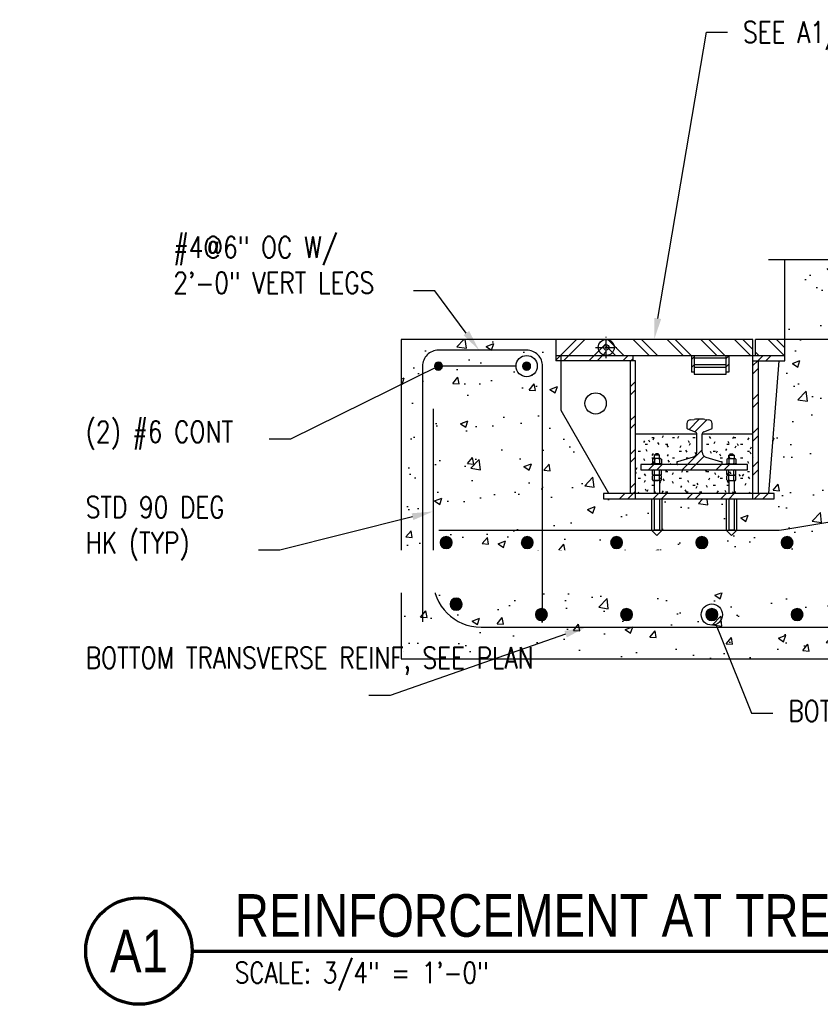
# Model space of a CAD drawing. Header units: inches. Extents: x -5 to 1609, y -2 to 105.
# Tile 9 of 11: x 613 to 688, y 3 to 96. Entities that reach past the tile are written whole.
import ezdxf
from ezdxf import colors
from ezdxf.entities.mleader import LeaderData, LeaderLine
from ezdxf.enums import TextEntityAlignment as Align
from ezdxf.math import Vec2, Vec3

# ---------------------------------------------------------------- set-up
doc = ezdxf.new("R2010")
doc.units = ezdxf.units.IN
doc.header["$MEASUREMENT"] = 0
doc.linetypes.add('CENTER2', pattern=[1.125, 0.75, -0.125, 0.125, -0.125])
for name, color, linetype in [('A-DETL', 3, 'Continuous'), ('A-DETL-GENF', 3, 'Continuous'), ('A-DETL-MEDM', 3, 'Continuous'), ('A-DETL-THIN', 1, 'Continuous'), ('A-FLOR', 173, 'Continuous'), ('A-WALL', 4, 'Continuous'), ('A-WALL-PATT', 8, 'Continuous'), ('G-Anno-Std-Cntr', 1, 'CENTER2'), ('M-DETL-PATT', 1, 'Continuous'), ('S-ANNO-NOTE', 2, 'Continuous'), ('S-ANNO-SYMB', 2, 'Continuous')]:
    doc.layers.add(name, color=color, linetype=linetype)
doc.styles.add('Annotative', font='romans.shx', dxfattribs={"width": 0.8, "height": 0.125})
doc.styles.add('Arial', font='romans.shx', dxfattribs={"width": 0.8})
doc.styles.add('TITLES', font='swiss.ttf', dxfattribs={"width": 0.8, "height": 0.25})
pattern_1 = [(45, (682.341, 171.9083), (-1.58392, 1.58392), []), (45, (682.341, 174.3083), (-1.58392, 1.58392), [])]

# ---------------------------------------------------------------- blocks, each defined once
blk = doc.blocks.new('Reinf Bar Section_USACE - __6-578991-REINFORCEMENT AT TRENCH AT RETAINING WALL')
h = blk.add_hatch(color=256)
h.dxf.hatch_style = 1
h.paths.add_polyline_path([(800.332, -3.5, 1), (801.082, -3.5, 1)])
for start, end in [(0, 180), (180, 360)]:
    blk.add_arc((800.707, -3.5), 0.375, start, end)
blk = doc.blocks.new('Reinf Bar Section_USACE - __6-599924-REINFORCEMENT AT TRENCH AT RETAINING WALL')
at = {"layer": 'A-DETL-GENF'}
blk.add_hatch(color=256, dxfattribs=at).paths.add_polyline_path([(809.071, -3.866), (809.221, -3.793), (809.325, -3.663), (809.362, -3.5), (809.325, -3.337), (809.221, -3.207), (809.071, -3.134), (808.904, -3.134), (808.753, -3.207), (808.649, -3.337), (808.612, -3.5), (808.649, -3.663), (808.753, -3.793), (808.904, -3.866)])
for start, end in [(0, 180), (180, 360)]:
    blk.add_arc((808.987, -3.5), 0.375, start, end, dxfattribs=at)
blk = doc.blocks.new('*U22')
at = {"layer": 'G-Anno-Std-Cntr', "color": 0, "linetype": 'CENTER2', "transparency": 16777216}
for p, q in [((0, 0.05), (0, 1)), ((-1, 0), (-0.05, 0)), ((0.05, 0), (1, 0)), ((0, -1), (0, -0.05))]:
    blk.add_line(p, q, dxfattribs=at)
at = {"layer": 'G-Anno-Std-Cntr', "color": 0, "linetype": 'Continuous', "transparency": 16777216}
for p, q in [((-0.025, 0), (0.025, 0)), ((0, -0.025), (0, 0.025))]:
    blk.add_line(p, q, dxfattribs=at)
blk = doc.blocks.new('_DotBlank')
at = {"color": 0, "linetype": 'ByBlock', "lineweight": -2}
blk.add_line((-0.5, 0), (-1, 0), dxfattribs=at)
blk.add_circle((0, 0), 0.5, dxfattribs=at)
blk = doc.blocks.new('Reinforcing Bar Section_USACE - __9-1453024-Section 31')
h = blk.add_hatch(color=256)
h.dxf.hatch_style = 1
h.paths.add_polyline_path([(770.743, -19.078, 1), (771.868, -19.078, 1)])
for radius, start, end in [(0.562, 0, 180), (0.563, 180, 360)]:
    blk.add_arc((771.305, -19.078), radius, start, end)
blk = doc.blocks.new('*U31')
at = {"layer": 'A-DETL-GENF', "lineweight": -3}
blk.add_blockref('Reinforcing Bar Section_USACE - __9-1453024-Section 31', (-771.305, 19.078), dxfattribs=at)
blk = doc.blocks.new('*U32')
at = {"layer": 'S-ANNO-NOTE', "color": 0, "linetype": 'ByBlock', "lineweight": -2, "transparency": 16777216}
for p in [(0, 0), (8, 0), (16, 0), (24, 0), (32, 0), (40, 0), (48, 0), (56, 0), (64, 0), (72, 0), (80, 0), (88, 0), (96, 0)]:
    blk.add_blockref('*U31', p, dxfattribs=at)
blk = doc.blocks.new('*U16')
at = {"linetype": 'Continuous', "lineweight": 70}
blk.add_line((1.125, 0.625), (9.5, 0.625), dxfattribs=at)
at = {"lineweight": 70}
blk.add_circle((0.8125, 0.625), 0.3125, dxfattribs=at)
at = {"style": 'Arial'}
blk.add_attdef('DRAWING_AREA_TITLE', text='', height=0.1875, dxfattribs=at).set_placement((1.3743, 0.6339), align=Align.BOTTOM_LEFT)
blk.add_attdef('X#', text='', height=0.1875, dxfattribs=at).set_placement((0.8125, 0.625), align=Align.MIDDLE_CENTER)
blk.add_attdef('SCALE:', text='', height=0.0938, dxfattribs=at).set_placement((1.3743, 0.5606), align=Align.TOP_LEFT)

msp = doc.modelspace()

# ---------------------------------------------------------------- hatches: boundary and pattern name
at = {"layer": 'A-WALL-PATT', "lineweight": -3}
h = msp.add_hatch(dxfattribs=at)
h.set_pattern_fill('AR-CONC', color=8, style=0)
h.set_pattern_definition([(50, (-148.63, 65.9083), (7.1726, -0.62752), [0.75, -8.25]), (355, (-148.63, 65.908), (-1.387513, 7.52192), [0.6, -6.6]), (100.4514, (-148.0324, 65.856), (5.78509, 6.8944), [0.6374, -7.01142]), (46.1842, (-148.63, 67.908), (10.67241, -1.65519), [1.125, -12.375]), (96.6356, (-147.741, 67.77), (9.34662, 9.74119), [0.9561, -10.51714]), (351.1842, (-148.63, 67.908), (9.34662, 9.74119), [0.9, -9.9]), (21, (-147.63, 67.4083), (5.96907, -4.02619), [0.75, -8.25]), (326, (-147.63, 67.408), (2.433153, 7.2515), [0.6, -6.6]), (71.4514, (-147.133, 67.073), (8.402224, 3.22531), [0.6374, -7.01142]), (37.5, (-148.63, 65.9083), (0.1215986, 3.3289385), [0, -6.52, 0, -6.7, 0, -6.625]), (7.5, (-148.63, 65.9083), (2.630695, 3.944117), [0, -3.82, 0, -6.37, 0, -2.525]), (327.5, (-150.86, 65.9083), (5.338224, -0.225549), [0, -2.5, 0, -7.8, 0, -10.35]), (317.5, (-151.86, 65.9083), (5.831862, 1.00105), [0, -3.25, 0, -5.18, 0, -7.35])])
h.paths.add_polyline_path([(684.5758, 65.9083), (702.5758, 65.9083), (702.5758, 73.4083), (694.5758, 73.4083), (694.0758, 71.9083), (693.0758, 74.9083), (692.5758, 73.4083), (684.5758, 73.4083), (684.5758, 65.9085)])
h = msp.add_hatch(dxfattribs=at)
h.set_pattern_fill('AR-CONC', color=8, style=0)
h.set_pattern_definition([(50, (0, 7.935), (7.1726, -0.62752), [0.75, -8.25]), (355, (0, 7.935), (-1.38751, 7.52192), [0.6, -6.6]), (100.4514, (0.598, 7.8826), (5.78509, 6.8944), [0.6374, -7.01142]), (46.1842, (0, 9.935), (10.67241, -1.65519), [1.125, -12.375]), (96.6356, (0.889, 9.797), (9.34662, 9.74119), [0.9561, -10.51714]), (351.1842, (0, 9.935), (9.34662, 9.74119), [0.9, -9.9]), (21, (1, 9.435), (5.96907, -4.02619), [0.75, -8.25]), (326, (1, 9.435), (2.43315, 7.2515), [0.6, -6.6]), (71.4514, (1.4974, 9.0994), (8.402224, 3.22531), [0.6374, -7.01142]), (37.5, (0, 7.935), (0.1215986, 3.3289385), [0, -6.52, 0, -6.7, 0, -6.625]), (7.5, (0, 7.935), (2.630695, 3.944117), [0, -3.82, 0, -6.37, 0, -2.525]), (327.5, (-2.23, 7.935), (5.338224, -0.225549), [0, -2.5, 0, -7.8, 0, -10.35]), (317.5, (-3.23, 7.935), (5.831862, 1.00105), [0, -3.25, 0, -5.18, 0, -7.35])])
h.paths.add_polyline_path([(763.0297, 35.9083), (763.0297, 49.9083), (761.5297, 50.4083), (764.5297, 51.4083), (763.0297, 51.9083), (763.0224, 65.2452), (696.5758, 65.9083), (684.5826, 65.9083), (684.5826, 63.9083), (684.0735, 63.9083), (683.0826, 51.4411), (683.5826, 51.4411), (683.5826, 50.9411), (681.5826, 50.9411), (681.5826, 50.9083), (680.0826, 50.9083), (680.0826, 47.9879), (679.5826, 47.4879), (679.0826, 47.9879), (679.0826, 50.9083), (673.0826, 50.9083), (673.0826, 47.9879), (672.5826, 47.4879), (672.0826, 47.9879), (672.0826, 50.9083), (670.5826, 50.9083), (667.5826, 50.9411), (667.5826, 51.4411), (668.0826, 51.4411), (663.5826, 59.2354), (663.5826, 63.9083), (663.0826, 63.9083), (663.0826, 65.9083), (648.5758, 65.9083), (648.5758, 35.9083)])
h = msp.add_hatch(dxfattribs=at)
h.set_pattern_fill('FP_11', color=8, style=0, pattern_type=2)
h.set_pattern_definition(pattern_1)
h.paths.add_polyline_path([(679.3326, 62.8362), (679.3326, 64.4083), (679.0826, 64.4083), (679.0826, 62.8362)])
h.paths.add_polyline_path([(676.0826, 62.8362), (676.0826, 64.4083), (675.8326, 64.4083), (675.8326, 62.8362)])
h = msp.add_hatch(dxfattribs=at)
h.set_pattern_fill('FP_12', color=8, style=0, pattern_type=2)
h.set_pattern_definition([(0, (682.3409, 171.90834), (2.56, 0.64), [0.2112, -1.709, 0.2112, -1.709, -10.24]), (0, (682.3409, 171.90834), (2.56, 0.64), [-3.84, 0.2112, -3.629, 0.2112, -1.709, -4.48]), (0, (682.3409, 171.90834), (2.56, 0.64), [-9.6, 0.2112, -1.069, 0.2112, -2.989]), (120, (683.3009, 172.22834), (-1.8342563, 1.897025), [0.2112, -1.709, 0.2112, -1.709, -10.24]), (120, (683.3009, 172.22834), (-1.8342563, 1.897025), [-3.84, 0.2112, -3.629, 0.2112, -1.709, -4.48]), (120, (683.3009, 172.22834), (-1.8342563, 1.897025), [-9.6, 0.2112, -1.069, 0.2112, -2.989]), (240, (683.6209, 173.50834), (-0.7257437, -2.537025), [0.2112, -1.709, 0.2112, -1.709, -10.24]), (240, (683.6209, 173.50834), (-0.7257437, -2.537025), [-3.84, 0.2112, -3.629, 0.2112, -1.709, -4.48]), (240, (683.6209, 173.50834), (-0.7257437, -2.537025), [-9.6, 0.2112, -1.069, 0.2112, -2.989])])
h.paths.add_polyline_path([(670.5826, 51.4411), (681.5826, 51.4411), (681.5826, 57.0044), (676.8326, 57.0044), (676.8326, 55.3339), (676.8491, 55.2069), (676.8972, 55.0881), (676.974, 54.9856), (677.0743, 54.9058), (677.243, 54.8391), (678.6774, 54.4151), (678.69, 54.4051), (678.7076, 54.3616), (678.7055, 54.2047), (678.6764, 54.1667), (678.6628, 54.1583), (681.0826, 54.1583), (681.0826, 53.6583), (671.0826, 53.6583), (671.0826, 54.1583), (674.5025, 54.1611), (674.4889, 54.1667), (674.4598, 54.2047), (674.4576, 54.2208), (674.4576, 54.3616), (674.4753, 54.4051), (674.504, 54.422), (675.9737, 54.8542), (676.091, 54.9058), (676.1913, 54.9856), (676.2681, 55.0881), (676.3162, 55.2069), (676.3326, 55.3339), (676.3255, 57.0044), (670.5826, 57.0044)])
at = {"layer": 'M-DETL-PATT', "lineweight": -3}
h = msp.add_hatch(dxfattribs=at)
h.set_pattern_fill('FP_11', color=8, style=0, pattern_type=2)
h.set_pattern_definition(pattern_1)
h.paths.add_polyline_path([(667.8326, 64.4083), (667.8326, 65.9083), (663.0826, 65.9083), (663.0826, 64.4083)])
h = msp.add_hatch(dxfattribs=at)
h.set_pattern_fill('FP_13', color=8, style=0, pattern_type=2)
h.set_pattern_definition([(135, (682.341, 171.9083), (-1.58392, -1.58392), []), (135, (682.341, 174.3083), (-1.58392, -1.58392), [])])
h.paths.add_polyline_path([(677.243, 64.4083), (681.5826, 64.4083), (681.5826, 65.9085), (667.8326, 65.9085), (667.8326, 64.4083)])
h.paths.add_polyline_path([(684.5826, 64.4083), (684.5826, 65.9085), (681.8326, 65.9085), (681.8326, 64.4083)])
h = msp.add_hatch(dxfattribs=at)
h.set_pattern_fill('FP_11', color=8, style=0, pattern_type=2)
h.set_pattern_definition(pattern_1)
h.paths.add_polyline_path([(663.0826, 63.9083), (670.3326, 63.9083), (670.3326, 64.4083), (663.0826, 64.4083), (663.0826, 64.3522)])
h.paths.add_polyline_path([(681.5826, 63.9083), (684.5826, 63.9083), (684.5826, 64.4083), (681.5826, 64.4083), (681.5826, 64.3522)])
h = msp.add_hatch(dxfattribs=at)
h.set_pattern_fill('FP_11', color=8, style=0, pattern_type=2)
h.set_pattern_definition(pattern_1)
h.paths.add_polyline_path([(681.5826, 51.4411), (682.0826, 51.4411), (682.0826, 63.9083), (681.5826, 63.9083)])
h.paths.add_polyline_path([(670.5826, 51.4411), (670.5826, 63.9083), (670.0826, 63.9083), (670.0826, 51.4411)])
h = msp.add_hatch(dxfattribs=at)
h.set_pattern_fill('FP_11', color=8, style=0, pattern_type=2)
h.set_pattern_definition(pattern_1)
h.paths.add_polyline_path([(676.0295, 54.1583), (678.6613, 54.1605), (678.6764, 54.1667), (678.7055, 54.2047), (678.7076, 54.2208), (678.7076, 54.3616), (678.69, 54.4051), (678.6628, 54.4215), (677.1916, 54.8542), (677.0743, 54.9058), (676.974, 54.9856), (676.8972, 55.0881), (676.8491, 55.2069), (676.8326, 55.3339), (676.8398, 57.0637), (676.8608, 57.1196), (676.8944, 57.169), (676.9388, 57.2089), (676.9914, 57.2372), (677.7562, 57.5447), (677.7701, 57.5841), (677.7701, 57.9986), (677.7586, 58.091), (677.7246, 58.1777), (677.6703, 58.2534), (677.599, 58.3133), (677.5152, 58.3539), (677.4239, 58.3725), (676.9576, 58.4061), (676.8424, 58.4083), (676.2077, 58.4061), (675.7414, 58.3725), (675.6501, 58.3539), (675.5663, 58.3133), (675.495, 58.2534), (675.4407, 58.1777), (675.4067, 58.091), (675.3951, 57.9986), (675.3951, 57.5841), (675.4192, 57.5347), (675.4448, 57.5229), (676.2265, 57.2089), (676.2709, 57.169), (676.3045, 57.1196), (676.3255, 57.0637), (676.3326, 57.0044), (676.3326, 55.3339), (676.3162, 55.2069), (676.2681, 55.0881), (676.1913, 54.9856), (676.091, 54.9058), (675.9737, 54.8542), (674.4879, 54.4151), (674.4753, 54.4051), (674.4576, 54.3616), (674.4598, 54.2047), (674.4889, 54.1667), (674.5201, 54.1583), (675.7371, 54.1583), (676.3318, 54.54)])
h = msp.add_hatch(dxfattribs=at)
h.set_pattern_fill('FP_11', color=8, style=0, pattern_type=2)
h.set_pattern_definition(pattern_1)
h.paths.add_polyline_path([(675.0201, 53.6583), (681.0826, 53.6583), (681.0826, 54.1583), (676.0295, 54.1583), (675.7023, 53.7453), (675.4786, 53.9924), (675.7371, 54.1583), (671.0826, 54.1583), (671.0826, 53.6583), (674.8893, 53.6583)])
h = msp.add_hatch(dxfattribs=at)
h.set_pattern_fill('FP_11', color=8, style=0, pattern_type=2)
h.set_pattern_definition(pattern_1)
h.paths.add_polyline_path([(667.5826, 50.9411), (683.5826, 50.9411), (683.5826, 51.4411), (667.5826, 51.4411), (667.5826, 51.3172)])

# ---------------------------------------------------------------- linework, layer by layer
at = {"layer": 'A-DETL', "lineweight": -3}
for p, q in [((663.0826, 65.9085), (663.0826, 63.9083)), ((684.5826, 63.9083), (684.5826, 65.9083)), ((670.5826, 63.9083), (663.0826, 63.9083)), ((681.5826, 50.9411), (681.5826, 64.4083)), ((681.5826, 63.9083), (684.5826, 63.9083)), ((651.5771, 59.3995), (651.5771, 43.3995)), ((656.0871, 38.8895), (763.0297, 38.8895))]:
    msp.add_line(p, q, dxfattribs=at)
msp.add_arc((656.0871, 43.3995), 4.51, 180, 270, dxfattribs=at)
at = {"layer": 'A-DETL-GENF', "lineweight": -3}
msp.add_lwpolyline([(683.0634, 73.4083), (692.5758, 73.4083), (693.0758, 74.9083), (694.0758, 71.9083), (694.5758, 73.4083), (704.0883, 73.4083)], dxfattribs=at)
at = {"layer": 'A-DETL-MEDM', "lineweight": -3}
for p, q in [((681.5735, 65.9085), (663.0826, 65.9085)), ((681.5735, 64.4083), (681.5735, 65.9085)), ((681.8326, 64.4083), (681.8326, 65.9083)), ((684.5826, 65.9083), (681.8326, 65.9083)), ((663.0826, 64.4083), (684.5826, 64.4083)), ((663.5826, 59.2354), (663.5826, 64.4083)), ((670.0826, 63.9083), (670.0826, 51.4411)), ((670.3326, 64.4083), (670.3326, 63.9083)), ((679.3326, 64.4083), (679.3326, 62.8362)), ((682.0826, 63.9083), (682.0826, 51.4411)), ((683.0826, 51.4411), (684.0735, 63.9083)), ((676.0826, 62.8362), (675.8326, 62.8362)), ((679.3326, 62.8362), (679.0826, 62.8362)), ((668.0826, 51.4411), (663.5826, 59.2354)), ((675.7414, 58.3725), (676.0928, 58.3995)), ((677.0725, 58.3995), (677.4239, 58.3725)), ((676.3326, 57.0044), (670.5826, 57.0044)), ((676.3326, 55.3339), (676.3326, 57.0044)), ((681.5826, 57.0044), (676.8326, 57.0044)), ((672.1576, 54.668), (672.1576, 54.2737)), ((672.9139, 54.7208), (672.2514, 54.7208)), ((672.8326, 55.0297), (672.3326, 55.0297)), ((672.3326, 55.0297), (672.3326, 54.7208)), ((672.3451, 54.668), (672.3451, 54.2737)), ((672.689, 55.1578), (672.4763, 55.1578)), ((672.8201, 54.668), (672.8201, 54.2737)), ((672.8326, 54.7208), (672.8326, 55.0297)), ((673.0077, 54.668), (673.0077, 54.2737)), ((677.1916, 54.8542), (678.6628, 54.4215)), ((679.1576, 54.668), (679.1576, 54.2737)), ((679.2514, 54.7208), (679.9139, 54.7208)), ((679.3326, 54.7208), (679.3326, 55.0297)), ((679.3326, 55.0297), (679.8326, 55.0297)), ((679.3451, 54.668), (679.3451, 54.2737)), ((679.4763, 55.1578), (679.689, 55.1578)), ((679.8201, 54.668), (679.8201, 54.2737)), ((679.8326, 55.0297), (679.8326, 54.7208)), ((680.0077, 54.668), (680.0077, 54.2737)), ((681.0826, 54.1583), (671.0826, 54.1583)), ((671.0826, 53.6583), (681.0826, 53.6583)), ((673.0826, 54.2208), (672.0826, 54.2208)), ((672.0826, 54.2208), (672.0826, 54.1583)), ((673.0826, 54.1583), (673.0826, 54.2208)), ((679.0826, 54.1583), (679.0826, 54.2208)), ((679.0826, 54.2208), (680.0826, 54.2208)), ((680.0826, 54.2208), (680.0826, 54.1583)), ((672.1576, 53.2117), (672.1576, 53.606)), ((672.1576, 52.7123), (672.1576, 53.1066)), ((672.9139, 53.1589), (672.2514, 53.1589)), ((672.3451, 53.2117), (672.3451, 53.606)), ((672.3451, 52.7123), (672.3451, 53.1066)), ((672.8201, 53.2117), (672.8201, 53.606)), ((672.8201, 52.7123), (672.8201, 53.1066)), ((673.0077, 53.2117), (673.0077, 53.606)), ((673.0077, 52.7123), (673.0077, 53.1066)), ((679.1576, 53.2117), (679.1576, 53.606)), ((679.1576, 52.7123), (679.1576, 53.1066)), ((679.2514, 53.1589), (679.9139, 53.1589)), ((679.3451, 53.2117), (679.3451, 53.606)), ((679.3451, 52.7123), (679.3451, 53.1066)), ((679.8201, 53.2117), (679.8201, 53.606)), ((679.8201, 52.7123), (679.8201, 53.1066)), ((680.0077, 53.2117), (680.0077, 53.606)), ((680.0077, 52.7123), (680.0077, 53.1066)), ((672.9139, 52.6594), (672.2514, 52.6594)), ((672.3326, 52.6594), (672.3326, 51.4411)), ((672.8326, 52.6594), (672.8326, 51.4411)), ((679.2514, 52.6594), (679.9139, 52.6594)), ((679.3326, 52.6594), (679.3326, 51.4411)), ((679.8326, 52.6594), (679.8326, 51.4411)), ((683.5826, 51.4411), (667.5826, 51.4411)), ((667.5826, 51.4411), (667.5826, 50.9411)), ((667.5826, 50.9411), (683.5826, 50.9411)), ((672.3326, 50.9411), (672.3326, 47.9879)), ((672.8326, 50.9411), (672.8326, 47.9879)), ((679.3326, 50.9411), (679.3326, 47.9879)), ((679.8326, 50.9411), (679.8326, 47.9879)), ((683.5826, 50.9411), (683.5826, 51.4411)), ((672.8326, 47.9879), (672.3326, 47.9879)), ((679.8326, 47.9879), (679.3326, 47.9879))]:
    msp.add_line(p, q, dxfattribs=at)
for centre, radius in [((667.8326, 65.1583), 0.75), ((667.8326, 65.1583), 0.25), ((666.8326, 59.8933), 1)]:
    msp.add_circle(centre, radius, dxfattribs=at)
for centre, radius, start, end in [((675.7701, 57.9986), 0.375, 94.398705, 180), ((676.3229, 55.4083), 3, 90, 94.398705), ((676.8424, 55.4083), 3, 85.601295, 90), ((677.7076, 57.5841), 0.0625, 281.888658, 0), ((676.0826, 57.0044), 0.25, 0, 68.602314), ((672.2514, 54.6113), 0.1096, 31.171949, 148.828051), ((672.2784, 55.1676), 0.1482, 291.486002, 339.931337), ((672.5826, 54.1551), 0.5652, 65.153553, 114.846447), ((672.4763, 55.0953), 0.0625, 90, 159.931337), ((672.689, 55.0953), 0.0625, 20.068663, 90), ((672.8869, 55.1676), 0.1482, 200.068663, 248.513998), ((672.9139, 54.6113), 0.1096, 31.171949, 148.828051), ((675.8326, 55.3339), 0.5, 286.38954, 0), ((679.2514, 54.6113), 0.1096, 31.171949, 148.828051), ((679.2784, 55.1676), 0.1482, 291.486002, 339.931337), ((679.5826, 54.1551), 0.5652, 65.153553, 114.846447), ((679.4763, 55.0953), 0.0625, 90, 159.931337), ((679.689, 55.0953), 0.0625, 20.068663, 90), ((679.8869, 55.1676), 0.1482, 200.068663, 248.513998), ((679.9139, 54.6113), 0.1096, 31.171949, 148.828051), ((672.2514, 54.3304), 0.1096, 211.171949, 328.828051), ((672.2514, 53.5493), 0.1096, 31.171949, 148.828051), ((672.5826, 54.7866), 0.5652, 245.153553, 294.846447), ((672.5826, 53.0931), 0.5652, 65.153553, 114.846447), ((672.9139, 54.3304), 0.1096, 211.171949, 328.828051), ((672.9139, 53.5493), 0.1096, 31.171949, 148.828051), ((678.6451, 54.3616), 0.0625, 0, 73.61046), ((679.2514, 54.3304), 0.1096, 211.171949, 328.828051), ((679.2514, 53.5493), 0.1096, 31.171949, 148.828051), ((679.5826, 54.7866), 0.5652, 245.153553, 294.846447), ((679.5826, 53.0931), 0.5652, 65.153553, 114.846447), ((679.9139, 54.3304), 0.1096, 211.171949, 328.828051), ((679.9139, 53.5493), 0.1096, 31.171949, 148.828051), ((672.2514, 53.2684), 0.1096, 211.171949, 328.828051), ((672.2514, 53.0498), 0.1096, 31.171949, 148.828051), ((672.2514, 52.769), 0.1096, 211.171949, 328.828051), ((672.5826, 53.7246), 0.5652, 245.153553, 294.846447), ((672.5826, 52.5937), 0.5652, 65.153553, 114.846447), ((672.5826, 53.2252), 0.5652, 245.153553, 294.846447), ((672.9139, 53.2684), 0.1096, 211.171949, 328.828051), ((672.9139, 53.0498), 0.1096, 31.171949, 148.828051), ((672.9139, 52.769), 0.1096, 211.171949, 328.828051), ((679.2514, 53.2684), 0.1096, 211.171949, 328.828051), ((679.2514, 53.0498), 0.1096, 31.171949, 148.828051), ((679.2514, 52.769), 0.1096, 211.171949, 328.828051), ((679.5826, 53.7246), 0.5652, 245.153553, 294.846447), ((679.5826, 52.5937), 0.5652, 65.153553, 114.846447), ((679.5826, 53.2252), 0.5652, 245.153553, 294.846447), ((679.9139, 53.2684), 0.1096, 211.171949, 328.828051), ((679.9139, 53.0498), 0.1096, 31.171949, 148.828051), ((679.9139, 52.769), 0.1096, 211.171949, 328.828051)]:
    msp.add_arc(centre, radius, start, end, dxfattribs=at)
at = {"layer": 'A-DETL-THIN', "lineweight": -3}
for p, q in [((667.8326, 65.9083), (663.0826, 65.9083)), ((675.8326, 64.4083), (675.8326, 62.8362)), ((676.0826, 64.4083), (676.0826, 62.6423)), ((679.0826, 64.1423), (676.0826, 64.1423)), ((679.0826, 62.6423), (679.0826, 64.4083)), ((679.0826, 63.5173), (676.0826, 63.5173)), ((679.0826, 63.2673), (676.0826, 63.2673)), ((676.0826, 62.6423), (679.0826, 62.6423)), ((676.8424, 58.4083), (676.3229, 58.4083)), ((675.3951, 57.9986), (675.3951, 57.5841)), ((675.4448, 57.5229), (676.1739, 57.2372)), ((676.9914, 57.2372), (677.7205, 57.5229)), ((677.7701, 57.5841), (677.7701, 57.9986)), ((676.8326, 55.3339), (676.8326, 57.0044)), ((675.9737, 54.8542), (674.5025, 54.4215)), ((671.0826, 54.1583), (671.0826, 53.6583)), ((674.4576, 54.3616), (674.4576, 54.2208)), ((678.7076, 54.2208), (678.7076, 54.3616)), ((681.0826, 53.6583), (681.0826, 54.1583)), ((672.0826, 50.9411), (672.0826, 47.9879)), ((673.0826, 47.9879), (673.0826, 50.9411)), ((679.0826, 50.9411), (679.0826, 47.9879)), ((680.0826, 47.9879), (680.0826, 50.9411)), ((672.0826, 47.9879), (672.5826, 47.4879)), ((672.5826, 47.4879), (673.0826, 47.9879)), ((679.0826, 47.9879), (679.5826, 47.4879)), ((679.5826, 47.4879), (680.0826, 47.9879))]:
    msp.add_line(p, q, dxfattribs=at)
for centre, radius, start, end in [((677.3951, 57.9986), 0.375, 360, 85.601295), ((675.4576, 57.5841), 0.0625, 180, 258.111342), ((677.0826, 57.0044), 0.25, 111.397686, 180), ((677.3326, 55.3339), 0.5, 180, 253.61046), ((674.5201, 54.3616), 0.0625, 106.38954, 180), ((674.5201, 54.2208), 0.0625, 180, 270), ((678.6451, 54.2208), 0.0625, 270, 0)]:
    msp.add_arc(centre, radius, start, end, dxfattribs=at)
at = {"layer": 'A-FLOR', "lineweight": -3}
for p, q in [((663.0826, 65.9083), (648.5758, 65.9083)), ((648.5758, 65.9083), (648.5758, 35.9083)), ((670.5826, 50.9083), (670.5826, 63.9083)), ((681.5826, 50.9083), (670.5826, 50.9083)), ((681.5826, 50.9411), (681.5826, 50.9083)), ((648.5758, 35.9083), (763.0297, 35.9083))]:
    msp.add_line(p, q, dxfattribs=at)
at = {"layer": 'A-FLOR'}
msp.add_line((702.5758, 65.9085), (684.5826, 65.9085), dxfattribs=at)
at = {"layer": 'A-WALL', "lineweight": -3}
msp.add_line((684.5758, 73.4083), (684.5758, 65.9085), dxfattribs=at)

# ---------------------------------------------------------------- block references
at = {"layer": 'A-DETL-GENF', "lineweight": -3}
for name, p in [('Reinf Bar Section_USACE - __6-578991-REINFORCEMENT AT TRENCH AT RETAINING WALL', (-148.6301, 66.898)), ('Reinf Bar Section_USACE - __6-599924-REINFORCEMENT AT TRENCH AT RETAINING WALL', (-148.6301, 66.898)), ('Reinforcing Bar Section_USACE - __9-1453024-Section 31', (-117.5668, 60.1291))]:
    msp.add_blockref(name, p, dxfattribs=at)
at = {"layer": 'G-Anno-Std-Cntr', "linetype": 'CENTER2'}
msp.add_blockref('*U22', (667.8326, 65.1583), dxfattribs=at)
at = {"layer": 'S-ANNO-NOTE'}
msp.add_blockref('*U32', (661.7385, 40.077), dxfattribs=at)
at = {"layer": 'S-ANNO-SYMB', "lineweight": -3}
ref = msp.add_blockref('*U16', (610.9648, -1.5159), dxfattribs=dict(at, xscale=16.00000033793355, yscale=16.00000033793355, zscale=16.00000033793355))
ref.add_attrib('SCALE:', 'SCALE: 3/4" = 1\'-0"', dxfattribs={"layer": '0', "height": 2, "style": 'Annotative', "width": 0.796875}).set_placement((632.9536, 7.4534), align=Align.TOP_LEFT)
ref.add_attrib('DRAWING_AREA_TITLE', 'REINFORCEMENT AT TRENCH AT RETAINING WALL', dxfattribs={"layer": '0', "height": 4, "style": 'TITLES', "width": 0.796875}).set_placement((632.9536, 8.6266), align=Align.BOTTOM_LEFT)
ref.add_attrib('X#', 'A1', dxfattribs={"layer": '0', "height": 4, "style": 'TITLES', "width": 0.796875}).set_placement((623.9648, 8.4841), align=Align.MIDDLE_CENTER)

# ---------------------------------------------------------------- leaders
at = {"layer": 'S-ANNO-NOTE', "lineweight": -3}
ml = msp.add_multileader_mtext('Standard', dxfattribs=at)
ml.set_content('SEE A1/S-504 FOR TRENCH ASSEMBLY', color=256, style='Annotative')
ml.set_leader_properties(color=1, linetype='ByLayer', lineweight=-1)
ml.build(insert=Vec2(0, 0))
ml.multileader.update_dxf_attribs({"text_right_attachment_type": 3, "dogleg_length": 0.125, "arrow_head_size": 2, "scale": 16})
ctx = ml.context
ctx.base_point, ctx.scale, ctx.char_height, ctx.arrow_head_size, ctx.landing_gap_size, ctx.plane_origin = Vec3(679.2256, 94.7578), 16, 2, 2, 1.44, Vec3(671.0572, 71.8757)
ctx.right_attachment = 3
notes = []
notes.append((ctx, [(0, (1, 1, 0), (677.2256, 94.7578), (1, 0), 2, [(0, [(672.3281, 65.9085)], 0, [])])]))
ctx.mtext.insert, ctx.mtext.width, ctx.mtext.flow_direction = Vec3(680.6656, 95.7578), 25.688996, 5
ml = msp.add_multileader_mtext('Standard', dxfattribs=at)
ml.set_content('#4@6" OC W/\\P2\'-0" VERT LEGS', color=256, style='Annotative')
ml.set_leader_properties(color=1, linetype='ByLayer', lineweight=-1)
ml.build(insert=Vec2(0, 0))
ml.multileader.update_dxf_attribs({"text_right_attachment_type": 3, "dogleg_length": 0.125, "arrow_head_size": 2, "scale": 16})
ctx = ml.context
ctx.base_point, ctx.scale, ctx.char_height, ctx.arrow_head_size, ctx.landing_gap_size, ctx.plane_origin = Vec3(625.7534, 74.5549), 16, 2, 2, 1.44, Vec3(655.8904, 63.8891)
ctx.right_attachment = 3
notes.append((ctx, [(0, (1, 1, 0), (651.7382, 70.4597), (-1, 0), 2, [(0, [(655.8904, 64.898)], 0, [])])]))
ctx.mtext.insert, ctx.mtext.flow_direction = Vec3(627.1934, 75.5549), 5
ml = msp.add_multileader_mtext('Standard', dxfattribs=at)
ml.set_content('SEE B3/S-504 FOR TRENCH ASSEMBLY', color=256, style='Annotative')
ml.set_leader_properties(color=1, linetype='ByLayer', lineweight=-1)
ml.build(insert=Vec2(0, 0))
ml.multileader.update_dxf_attribs({"text_right_attachment_type": 3, "dogleg_length": 0.125, "arrow_head_size": 2, "scale": 16})
ctx = ml.context
ctx.base_point, ctx.scale, ctx.char_height, ctx.arrow_head_size, ctx.landing_gap_size, ctx.plane_origin = Vec3(393.4043, 72.4514), 16, 2, 2, 1.44, Vec3(388.76, 59.021)
ctx.right_attachment = 3
notes.append((ctx, [(0, (1, 1, 0), (391.4043, 72.4514), (1, 0), 2, [(0, [(385.7439, 65.8757)], 0, [])])]))
ctx.mtext.insert, ctx.mtext.width, ctx.mtext.flow_direction = Vec3(394.8443, 73.4514), 25.688996, 5
ml = msp.add_multileader_mtext('Standard', dxfattribs=at)
ml.set_content('TOP TRANSVERSE REINF, SEE PLAN', color=256, style='Annotative')
ml.set_leader_properties(color=1, linetype='ByLayer', lineweight=-1)
ml.build(insert=Vec2(0, 0))
ml.multileader.update_dxf_attribs({"text_right_attachment_type": 3, "dogleg_length": 0.125, "arrow_head_size": 2, "scale": 16})
ctx = ml.context
ctx.base_point, ctx.scale, ctx.char_height, ctx.arrow_head_size, ctx.landing_gap_size, ctx.plane_origin = Vec3(441.6219, 72.4514), 16, 2, 2, 1.44, Vec3(438.8801, 63.894)
ctx.right_attachment = 3
notes.append((ctx, [(0, (1, 1, 0), (439.6219, 72.4514), (1, 0), 2, [(0, [(434.5431, 62.86)], 0, [])])]))
ctx.mtext.insert, ctx.mtext.width, ctx.mtext.flow_direction = Vec3(443.0619, 73.6419), 20.76043, 5
ml = msp.add_multileader_mtext('Standard', dxfattribs=at)
ml.set_content('BOTTOM LONGITUDINAL REINF, SEE PLAN', color=256, style='Annotative')
ml.set_leader_properties(color=1, linetype='ByLayer', lineweight=-1)
ml.set_arrow_properties(name='DOTBLANK')
ml.build(insert=Vec2(0, 0))
ml.multileader.update_dxf_attribs({"text_right_attachment_type": 3, "dogleg_length": 0.125, "arrow_head_size": 2, "scale": 16})
ctx = ml.context
ctx.base_point, ctx.scale, ctx.char_height, ctx.arrow_head_size, ctx.landing_gap_size, ctx.plane_origin = Vec3(683.4784, 30.8296), 16, 2, 2, 1.44, Vec3(670.4792, 39.7692)
ctx.right_attachment = 3
notes.append((ctx, [(1, (1, 1, 0), (681.4784, 30.8296), (1, 0), 2, [(0, [(677.7385, 40.077)], 0, [])])]))
ctx.mtext.insert, ctx.mtext.width, ctx.mtext.flow_direction = Vec3(684.9184, 32.0201), 28.508456, 5
ml = msp.add_multileader_mtext('Standard', dxfattribs=at)
ml.set_content('BOTTOM TRANSVERSE REINF, SEE PLAN', color=256, style='Annotative')
ml.set_leader_properties(color=1, linetype='ByLayer', lineweight=-1)
ml.build(insert=Vec2(0, 0))
ml.multileader.update_dxf_attribs({"text_right_attachment_type": 3, "dogleg_length": 0.125, "arrow_head_size": 2, "scale": 16})
ctx = ml.context
ctx.base_point, ctx.scale, ctx.char_height, ctx.arrow_head_size, ctx.landing_gap_size, ctx.plane_origin = Vec3(617.5249, 35.8247), 16, 2, 2, 1.44, Vec3(704.6132, 32.7497)
ctx.right_attachment = 3
notes.append((ctx, [(0, (1, 1, 0), (647.5477, 32.4914), (-1, 0), 2, [(0, [(665.9016, 38.8895)], 0, [])])]))
ctx.mtext.insert, ctx.mtext.width, ctx.mtext.flow_direction = Vec3(618.9649, 37.0152), 30.791997, 5
ml = msp.add_multileader_mtext('Standard', dxfattribs=at)
ml.set_content('BOTTOM LONGITUDINAL REINF, SEE PLAN', color=256, style='Annotative')
ml.set_leader_properties(color=1, linetype='ByLayer', lineweight=-1)
ml.set_arrow_properties(name='DOTBLANK')
ml.build(insert=Vec2(0, 0))
ml.multileader.update_dxf_attribs({"text_right_attachment_type": 3, "dogleg_length": 0.125, "arrow_head_size": 2, "scale": 16})
ctx = ml.context
ctx.base_point, ctx.scale, ctx.char_height, ctx.arrow_head_size, ctx.landing_gap_size, ctx.plane_origin = Vec3(424.7106, 24.8921), 16, 2, 2, 1.44, Vec3(411.7114, 33.8317)
ctx.right_attachment = 3
notes.append((ctx, [(1, (1, 1, 0), (422.7106, 24.8921), (1, 0), 2, [(0, [(413.8396, 34.077)], 0, [])])]))
ctx.mtext.insert, ctx.mtext.width, ctx.mtext.flow_direction = Vec3(426.1506, 26.0826), 28.508456, 5
ml = msp.add_multileader_mtext('Standard', dxfattribs=at)
ml.set_content('BOTTOM TRANSVERSE REINF, SEE PLAN', color=256, style='Annotative')
ml.set_leader_properties(color=1, linetype='ByLayer', lineweight=-1)
ml.build(insert=Vec2(0, 0))
ml.multileader.update_dxf_attribs({"text_right_attachment_type": 3, "dogleg_length": 0.125, "arrow_head_size": 2, "scale": 16})
ctx = ml.context
ctx.base_point, ctx.scale, ctx.char_height, ctx.arrow_head_size, ctx.landing_gap_size, ctx.plane_origin = Vec3(329.626, 24.8921), 16, 2, 2, 1.44, Vec3(416.7143, 32.7497)
ctx.right_attachment = 3
notes.append((ctx, [(0, (1, 1, 0), (359.6488, 21.5588), (-1, 0), 2, [(0, [(378.0027, 32.8895)], 0, [])])]))
ctx.mtext.insert, ctx.mtext.width, ctx.mtext.flow_direction = Vec3(331.066, 26.0826), 30.791997, 5
for ctx, leaders in notes:
    for number, flags, end, landing, length, lines in leaders:
        leader = LeaderData()
        leader.index, (leader.has_last_leader_line, leader.has_dogleg_vector, leader.attachment_direction) = number, flags
        leader.last_leader_point, leader.dogleg_vector, leader.dogleg_length = Vec3(end), Vec3(landing), length
        for number, points, colour, breaks in lines:
            line = LeaderLine()
            line.index, line.vertices, line.color, line.breaks = number, Vec3.list(points), colors.encode_raw_color(colour), breaks
            leader.lines.append(line)
        ctx.leaders.append(leader)

# ---------------------------------------------------------------- next in the draw order: leaders
ml = msp.add_multileader_mtext('Standard', dxfattribs=at)
ml.set_content('MATCH TOP TRANSVERSE REINF SIZE AND SPACING', color=256, style='Annotative')
ml.set_leader_properties(color=1, linetype='ByLayer', lineweight=-1)
ml.build(insert=Vec2(0, 0))
ml.multileader.update_dxf_attribs({"text_right_attachment_type": 3, "dogleg_length": 0.125, "arrow_head_size": 2, "scale": 16})
ctx = ml.context
ctx.base_point, ctx.scale, ctx.char_height, ctx.arrow_head_size, ctx.landing_gap_size, ctx.plane_origin = Vec3(424.2125, 44.1188), 16, 2, 2, 1.44, Vec3(415.4817, 51.1726)
ctx.right_attachment = 3
notes = []
notes.append((ctx, [(0, (1, 1, 0), (422.2125, 44.1188), (1, 0), 2, [(0, [(415.4817, 51.1726)], 0, [])])]))
ctx.mtext.insert, ctx.mtext.width, ctx.mtext.flow_direction = Vec3(425.6525, 45.1188), 31.224355, 5
ctx.mtext.has_bg_fill, ctx.mtext.bg_color, ctx.mtext.bg_scale_factor, ctx.mtext.bg_transparency, ctx.mtext.use_window_bg_color = 1, -1027028792, 1.5, 0, 1
for ctx, leaders in notes:
    for number, flags, end, landing, length, lines in leaders:
        leader = LeaderData()
        leader.index, (leader.has_last_leader_line, leader.has_dogleg_vector, leader.attachment_direction) = number, flags
        leader.last_leader_point, leader.dogleg_vector, leader.dogleg_length = Vec3(end), Vec3(landing), length
        for number, points, colour, breaks in lines:
            line = LeaderLine()
            line.index, line.vertices, line.color, line.breaks = number, Vec3.list(points), colors.encode_raw_color(colour), breaks
            leader.lines.append(line)
        ctx.leaders.append(leader)

# ---------------------------------------------------------------- next in the draw order: linework, layer by layer
at = {"layer": 'A-DETL', "lineweight": -3}
for points in [[(661.8571, 39.398), (661.8571, 63.398, 0.4142136), (660.3571, 64.898), (652.0771, 64.898, 0.4142136), (650.5771, 63.398), (650.5771, 39.398)], [(763.0297, 61.1141), (684.5044, 48.0266, -0.0413106), (683.6413, 47.9551), (652.1127, 47.9551)]]:
    msp.add_lwpolyline(points, format="xyb", dxfattribs=at)

# ---------------------------------------------------------------- next in the draw order: block references
at = {"layer": 'A-DETL-GENF', "lineweight": -3}
for p in [(-118.5051, 65.9083), (-110.8857, 65.9083), (-102.5051, 65.9083), (-94.5051, 65.9083), (-86.5051, 65.9083)]:
    msp.add_blockref('Reinforcing Bar Section_USACE - __9-1453024-Section 31', p, dxfattribs=at)

# ---------------------------------------------------------------- next in the draw order: leaders
at = {"layer": 'S-ANNO-NOTE', "lineweight": -3}
ml = msp.add_multileader_mtext('Standard', dxfattribs=at)
ml.set_content('STD 90 DEG\\PHK (TYP)', color=256, style='Annotative')
ml.set_leader_properties(color=1, linetype='ByLayer', lineweight=-1)
ml.build(insert=Vec2(0, 0))
ml.multileader.update_dxf_attribs({"text_right_attachment_type": 3, "dogleg_length": 0.125, "arrow_head_size": 2, "scale": 16})
ctx = ml.context
ctx.base_point, ctx.scale, ctx.char_height, ctx.arrow_head_size, ctx.landing_gap_size, ctx.plane_origin = Vec3(617.5249, 49.8209), 16, 2, 2, 1.44, Vec3(651.5771, 49.7558)
ctx.right_attachment = 3
notes = []
notes.append((ctx, [(0, (1, 1, 0), (637.1858, 46.1067), (-1, 0), 2, [(0, [(651.5771, 49.7558)], 0, [])])]))
ctx.mtext.insert, ctx.mtext.flow_direction = Vec3(618.9649, 51.1543), 5
ml = msp.add_multileader_mtext('Standard', dxfattribs=at)
ml.set_content('TOP LONGITUDINAL REINF, SEE PLAN', color=256, style='Annotative')
ml.set_leader_properties(color=1, linetype='ByLayer', lineweight=-1)
ml.set_arrow_properties(name='DOTBLANK')
ml.build(insert=Vec2(0, 0))
ml.multileader.update_dxf_attribs({"text_right_attachment_type": 3, "dogleg_length": 0.125, "arrow_head_size": 2, "scale": 16})
ctx = ml.context
ctx.base_point, ctx.scale, ctx.char_height, ctx.arrow_head_size, ctx.landing_gap_size, ctx.plane_origin = Vec3(329.626, 38.7518), 16, 2, 2, 1.44, Vec3(479.8224, 44.0534)
ctx.right_attachment = 3
notes.append((ctx, [(0, (1, 1, 0), (356.7536, 35.4185), (-1, 0), 2, [(0, [(381.7763, 46.8301)], 0, [])])]))
ctx.mtext.insert, ctx.mtext.width, ctx.mtext.flow_direction = Vec3(331.066, 39.9423), 28.508456, 5
for ctx, leaders in notes:
    for number, flags, end, landing, length, lines in leaders:
        leader = LeaderData()
        leader.index, (leader.has_last_leader_line, leader.has_dogleg_vector, leader.attachment_direction) = number, flags
        leader.last_leader_point, leader.dogleg_vector, leader.dogleg_length = Vec3(end), Vec3(landing), length
        for number, points, colour, breaks in lines:
            line = LeaderLine()
            line.index, line.vertices, line.color, line.breaks = number, Vec3.list(points), colors.encode_raw_color(colour), breaks
            leader.lines.append(line)
        ctx.leaders.append(leader)

# ---------------------------------------------------------------- next in the draw order: leaders
ml = msp.add_multileader_mtext('Standard', dxfattribs=at)
ml.set_content('MATCH TOP TRANSVERSE REINF SIZE AND SPACING', color=256, style='Annotative')
ml.set_leader_properties(color=1, linetype='ByLayer', lineweight=-1)
ml.build(insert=Vec2(0, 0))
ml.multileader.update_dxf_attribs({"text_right_attachment_type": 3, "dogleg_length": 0.125, "arrow_head_size": 2, "scale": 16})
ctx = ml.context
ctx.base_point, ctx.scale, ctx.char_height, ctx.arrow_head_size, ctx.landing_gap_size, ctx.plane_origin = Vec3(118.5155, 44.1188), 16, 2, 2, 1.44, Vec3(109.7847, 51.1726)
ctx.right_attachment = 3
notes = []
notes.append((ctx, [(0, (1, 1, 0), (116.5155, 44.1188), (1, 0), 2, [(0, [(109.7847, 51.1726)], 0, [])])]))
ctx.mtext.insert, ctx.mtext.width, ctx.mtext.flow_direction = Vec3(119.9555, 45.1188), 31.224355, 5
ctx.mtext.has_bg_fill, ctx.mtext.bg_color, ctx.mtext.bg_scale_factor, ctx.mtext.bg_transparency, ctx.mtext.use_window_bg_color = 1, -1027028792, 1.5, 0, 1
for ctx, leaders in notes:
    for number, flags, end, landing, length, lines in leaders:
        leader = LeaderData()
        leader.index, (leader.has_last_leader_line, leader.has_dogleg_vector, leader.attachment_direction) = number, flags
        leader.last_leader_point, leader.dogleg_vector, leader.dogleg_length = Vec3(end), Vec3(landing), length
        for number, points, colour, breaks in lines:
            line = LeaderLine()
            line.index, line.vertices, line.color, line.breaks = number, Vec3.list(points), colors.encode_raw_color(colour), breaks
            leader.lines.append(line)
        ctx.leaders.append(leader)

# ---------------------------------------------------------------- next in the draw order: leaders
ml = msp.add_multileader_mtext('Standard', dxfattribs=at)
ml.set_content('(2) #6 CONT', color=256, style='Annotative')
ml.set_leader_properties(color=1, linetype='ByLayer', lineweight=-1)
ml.set_arrow_properties(name='DOTBLANK')
ml.build(insert=Vec2(0, 0))
ml.multileader.update_dxf_attribs({"text_right_attachment_type": 3, "dogleg_length": 0.125, "arrow_head_size": 2, "scale": 16})
ctx = ml.context
ctx.base_point, ctx.scale, ctx.char_height, ctx.arrow_head_size, ctx.landing_gap_size, ctx.plane_origin = Vec3(617.5249, 56.9079), 16, 2, 2, 1.44, Vec3(659.0628, 61.6502)
ctx.right_attachment = 3
notes = []
notes.append((ctx, [(0, (1, 1, 0), (638.1763, 56.527), (-1, 0), 2, [(1, [(660.3571, 63.398), (652.0771, 63.398)], 0, [])])]))
ctx.mtext.insert, ctx.mtext.flow_direction = Vec3(618.9649, 58.2413), 5
for ctx, leaders in notes:
    for number, flags, end, landing, length, lines in leaders:
        leader = LeaderData()
        leader.index, (leader.has_last_leader_line, leader.has_dogleg_vector, leader.attachment_direction) = number, flags
        leader.last_leader_point, leader.dogleg_vector, leader.dogleg_length = Vec3(end), Vec3(landing), length
        for number, points, colour, breaks in lines:
            line = LeaderLine()
            line.index, line.vertices, line.color, line.breaks = number, Vec3.list(points), colors.encode_raw_color(colour), breaks
            leader.lines.append(line)
        ctx.leaders.append(leader)

doc.saveas('drawing.dxf')
